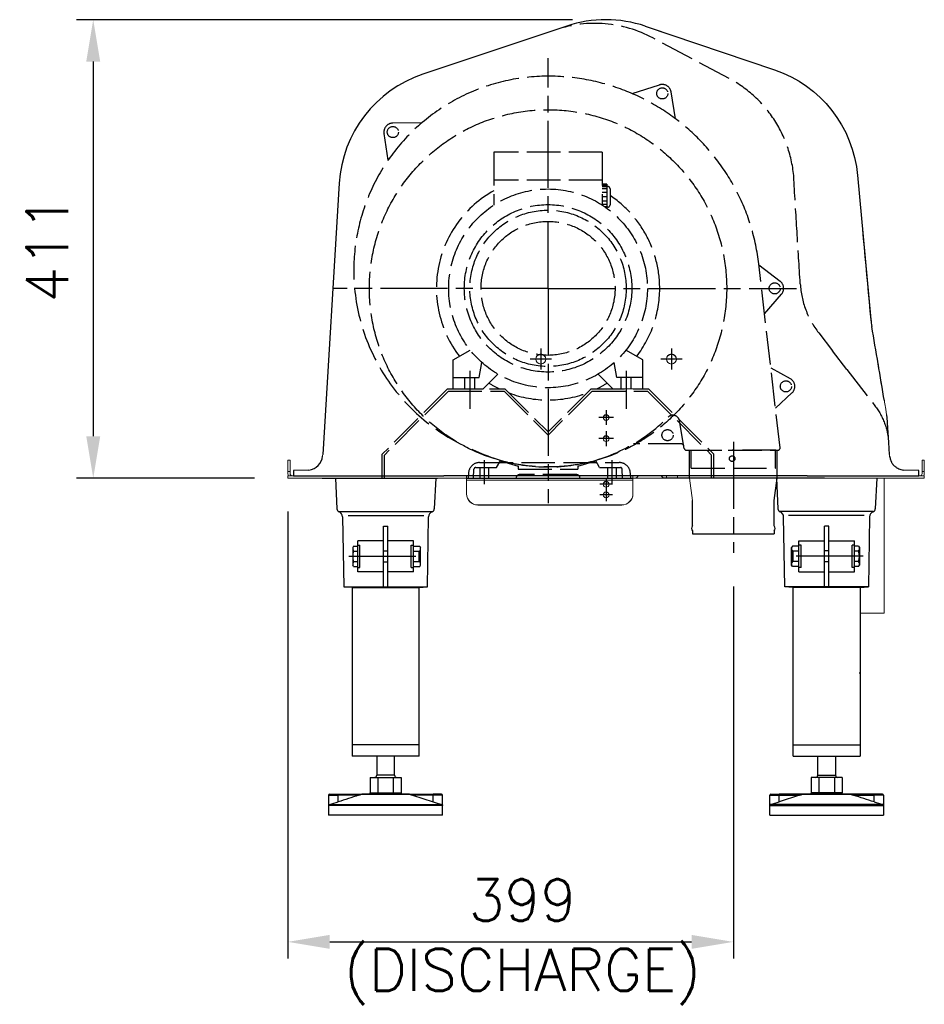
# Model space of a CAD drawing. Header units: millimetres. Extents: x -492 to 2062, y 2997 to 4895.
# Tile 1 of 3: x -492 to 318, y 3069 to 3951. Entities that reach past the tile are written whole.
import ezdxf

# ---------------------------------------------------------------- set-up
doc = ezdxf.new("R2010")
doc.units = ezdxf.units.MM
doc.header["$LTSCALE"] = 5
for name, pattern in [('AM_ISO02W050', [7.5, 6, -1.5]), ('AM_ISO08W050', [18, 12, -1.5, 3, -1.5]), ('AM_ISO08W050x2', [9, 6, -0.75, 1.5, -0.75])]:
    doc.linetypes.add(name, pattern=pattern)
doc.layers.get('0').update_dxf_attribs({"color": 41, "linetype": 'CONTINUOUS', "lineweight": 25})
doc.layers.get('Defpoints').update_dxf_attribs({"color": 9, "linetype": 'CONTINUOUS', "lineweight": 25})
for name, color, linetype, lineweight in [('2', 7, 'CONTINUOUS', 9), ('3', 6, 'AM_ISO02W050', 25), ('5', 3, 'CONTINUOUS', 25), ('5-005-100', 7, 'CONTINUOUS', 25), ('7', 4, 'AM_ISO08W050', 25), ('7-146', 9, 'CONTINUOUS', 25), ('7-147', 9, 'CONTINUOUS', 25), ('8960-1-ABS', 9, 'CONTINUOUS', 25), ('8979-23-BASE3', 9, 'CONTINUOUS', 25), ('8979-23-COV-INV3', 9, 'CONTINUOUS', 25), ('AM_7', 4, 'AM_ISO08W050', 25)]:
    doc.layers.add(name, color=color, linetype=linetype, lineweight=lineweight)
doc.styles.get("Standard").update_dxf_attribs({"font": 'txt.shx'})
doc.dimstyles.new('A-NOTOL', dxfattribs={"dimscale": 15, "dimtxt": 2.5, "dimasz": 2.5, "dimexe": 1, "dimexo": 2, "dimgap": 1.5, "dimtad": 1, "dimdec": 0, "dimtxsty": 'Standard', "dimcen": 2.5, "dimclrd": 256, "dimclre": 256, "dimclrt": 256, "dimadec": 0, "dimazin": 0, "dimtfac": 1, "dimtdec": 0, "dimtmove": 0, "dimatfit": 2, "dimfxl": 1, "dimarcsym": 0})

# ---------------------------------------------------------------- blocks, each defined once
blk = doc.blocks.new('*D14')
at = {"layer": '5', "lineweight": -2, "transparency": 16777216}
for p, q in [((3.06, 3950.59), (-441.09, 3950.59)), ((-426.09, 3913.09), (-426.09, 3577.42)), ((-281.72, 3539.92), (-441.09, 3539.92))]:
    blk.add_line(p, q, dxfattribs=at)
at = {"layer": '5', "transparency": 16777216}
for points in [[(-432.34, 3913.09), (-419.84, 3913.09), (-426.09, 3950.59)], [(-432.34, 3577.42), (-419.84, 3577.42), (-426.09, 3539.92)]]:
    blk.add_solid(points, dxfattribs=at)
at = {"layer": 'Defpoints', "color": 0, "transparency": 16777216}
for p in [(33.06, 3950.59), (-426.09, 3539.92), (-251.72, 3539.92)]:
    blk.add_point(p, dxfattribs=at)
at = {"layer": '5', "transparency": 16777216, "insert": (-467.34, 3745.26), "char_height": 37.5, "attachment_point": 5, "rotation": 90}
blk.add_mtext('411', dxfattribs=at)
blk = doc.blocks.new('*D17')
at = {"layer": '5', "lineweight": -2, "transparency": 16777216}
for p, q in [((-251.72, 3509.92), (-251.72, 3109.57)), ((147.28, 3443.02), (147.28, 3109.57)), ((-214.22, 3124.57), (109.78, 3124.57))]:
    blk.add_line(p, q, dxfattribs=at)
at = {"layer": '5', "transparency": 16777216}
for points in [[(-214.22, 3130.82), (-214.22, 3118.32), (-251.72, 3124.57)], [(109.78, 3130.82), (109.78, 3118.32), (147.28, 3124.57)]]:
    blk.add_solid(points, dxfattribs=at)
at = {"layer": 'Defpoints', "color": 0, "transparency": 16777216}
for p in [(-251.72, 3539.92), (147.28, 3473.02), (147.28, 3124.57)]:
    blk.add_point(p, dxfattribs=at)
at = {"layer": '5', "transparency": 16777216, "insert": (-41.59, 3124.57), "char_height": 37.5, "attachment_point": 5}
blk.add_mtext('399\\P(DISCHARGE)', dxfattribs=at)

msp = doc.modelspace()

# ---------------------------------------------------------------- linework, layer by layer
for p, q in [((-1.81, 3944.92), (-11.78, 3941.59)), ((68.31, 3944.79), (184.23, 3905.59)), ((-11.65, 3941.63), (-130.76, 3901.82)), ((258.55, 3811.38), (270.38, 3682.17)), ((-205.68, 3804.21), (-220.56, 3561)), ((286.44, 3571.94), (285.36, 3589.6)), ((287.11, 3561), (286.45, 3571.74)), ((-232.89, 3547.15), (-246.72, 3546.92)), ((-246.72, 3546.92), (-246.72, 3541.92)), ((313.28, 3546.92), (299.44, 3547.15)), ((313.28, 3541.92), (313.28, 3546.92)), ((-246.72, 3541.92), (-146.72, 3541.92)), ((-220.98, 3539.92), (-117.71, 3539.93)), ((-209.22, 3539.92), (-119.22, 3539.92)), ((-209.22, 3539.92), (-207.85, 3512.53)), ((-146.72, 3541.92), (-111.97, 3541.92)), ((-119.22, 3539.92), (-120.59, 3512.53)), ((178.52, 3541.92), (-111.97, 3541.92)), ((-91.7, 3539.92), (57.29, 3539.93)), ((228.78, 3539.93), (83.29, 3539.93)), ((213.28, 3541.92), (178.52, 3541.92)), ((183.78, 3519.89), (186.48, 3539.89)), ((185.78, 3539.92), (187.15, 3512.53)), ((213.28, 3541.92), (313.28, 3541.92)), ((275.78, 3539.92), (274.41, 3512.53)), ((110.78, 3497.19), (110.78, 3519.89)), ((183.78, 3497.19), (183.78, 3519.89)), ((-206.03, 3509.92), (-122.42, 3509.92)), ((-202.73, 3505.29), (-201.73, 3442.56)), ((-197.82, 3506.59), (-129.95, 3506.59)), ((-126.71, 3442.56), (-125.72, 3505.29)), ((272.58, 3509.92), (188.97, 3509.92)), ((193.27, 3442.56), (192.27, 3505.29)), ((264.37, 3506.59), (196.51, 3506.59)), ((269.28, 3505.29), (268.29, 3442.56)), ((-166.22, 3441.92), (-166.22, 3496.92)), ((-166.22, 3496.92), (-162.22, 3496.92)), ((-162.22, 3441.92), (-162.22, 3496.92)), ((110.78, 3492.72), (110.78, 3489.95)), ((183.78, 3492.72), (183.78, 3489.95)), ((228.78, 3441.92), (228.78, 3496.92)), ((232.78, 3496.92), (228.78, 3496.92)), ((232.78, 3441.92), (232.78, 3496.92)), ((-189.22, 3455.92), (-189.22, 3483.92)), ((-166.22, 3483.92), (-189.22, 3483.92)), ((-139.22, 3483.92), (-162.22, 3483.92)), ((-139.22, 3455.92), (-139.22, 3483.92)), ((110.78, 3489.95), (183.78, 3489.95)), ((205.78, 3483.92), (228.78, 3483.92)), ((205.78, 3455.92), (205.78, 3483.92)), ((232.78, 3483.92), (255.78, 3483.92)), ((255.78, 3455.92), (255.78, 3483.92)), ((-192.91, 3479.16), (-193.62, 3477.92)), ((-193.62, 3477.92), (-193.62, 3461.92)), ((-192.91, 3479.16), (-189.22, 3479.16)), ((-166.22, 3474.92), (-162.22, 3474.92)), ((-139.22, 3479.16), (-133.54, 3479.16)), ((-133.54, 3479.16), (-132.82, 3477.92)), ((-132.82, 3461.92), (-132.82, 3477.92)), ((200.09, 3479.16), (199.38, 3477.92)), ((199.38, 3461.92), (199.38, 3477.92)), ((205.78, 3479.16), (200.09, 3479.16)), ((232.78, 3474.92), (228.78, 3474.92)), ((259.46, 3479.16), (255.78, 3479.16)), ((259.46, 3479.16), (260.18, 3477.92)), ((260.18, 3477.92), (260.18, 3461.92)), ((-192.91, 3474.54), (-189.22, 3474.54)), ((-139.22, 3474.54), (-133.54, 3474.54)), ((-134.22, 3465.3), (-134.22, 3474.54)), ((205.78, 3474.54), (200.09, 3474.54)), ((200.78, 3465.3), (200.78, 3474.54)), ((259.46, 3474.54), (255.78, 3474.54)), ((-192.91, 3460.68), (-193.62, 3461.92)), ((-192.91, 3465.3), (-189.22, 3465.3)), ((-192.91, 3460.68), (-189.22, 3460.68)), ((-166.22, 3464.92), (-162.22, 3464.92)), ((-139.22, 3465.3), (-133.54, 3465.3)), ((-139.22, 3460.68), (-133.54, 3460.68)), ((-133.54, 3460.68), (-132.82, 3461.92)), ((200.09, 3460.68), (199.38, 3461.92)), ((205.78, 3465.3), (200.09, 3465.3)), ((205.78, 3460.68), (200.09, 3460.68)), ((232.78, 3464.92), (228.78, 3464.92)), ((259.46, 3465.3), (255.78, 3465.3)), ((259.46, 3460.68), (255.78, 3460.68)), ((259.46, 3460.68), (260.18, 3461.92)), ((-166.22, 3455.92), (-189.22, 3455.92)), ((-139.22, 3455.92), (-162.22, 3455.92)), ((205.78, 3455.92), (228.78, 3455.92)), ((232.78, 3455.92), (255.78, 3455.92)), ((-201.73, 3442.56), (-126.71, 3442.56)), ((-193.87, 3441.92), (-201.73, 3442.56)), ((-193.87, 3441.92), (-134.07, 3441.92)), ((-134.07, 3441.92), (-126.71, 3442.56)), ((268.29, 3442.56), (193.27, 3442.56)), ((200.63, 3441.92), (193.27, 3442.56)), ((260.43, 3441.92), (200.63, 3441.92)), ((260.43, 3441.92), (268.29, 3442.56))]:
    msp.add_line(p, q)
for centre, radius, start, end in [((33.06, 3840.59), 110, 71.30785, 108.48212), ((-95.89, 3797.49), 110, 108.48212, 176.5), ((329.63, 3687.05), 59.45, 184.71001, 190.87804), ((-5583.61, 2653.05), 5943.48, 9.256107, 9.908938), ((225.47, 3585.94), 60, 3.50303, 9.70691), ((-234.43, 3560.85), 13.78, 276.41287, 355.23065), ((-204.86, 3512.68), 3, 182.86241, 248.96887), ((-123.59, 3512.68), 3, 291.03113, 357.13759), ((190.14, 3512.68), 3, 182.86241, 248.96887), ((271.41, 3512.68), 3, 291.03113, 357.13759), ((-207.73, 3505.21), 5, 0.90938, 68.96887), ((-120.72, 3505.21), 5, 111.03113, 179.09062), ((187.27, 3505.21), 5, 0.90938, 68.96887), ((274.28, 3505.21), 5, 111.03113, 179.09062), ((112.78, 3494.95), 3, 131.81009, 228.1897), ((181.78, 3494.95), 3, 311.81041, 48.19012), ((-189.54, 3476.85), 4.08, 154.44687, 214.44687), ((-136.91, 3476.85), 4.08, 325.56153, 25.56153), ((203.46, 3476.85), 4.08, 154.43847, 214.43847), ((256.09, 3476.85), 4.08, 325.55313, 25.55313), ((-178.35, 3469.92), 15.27, 162.38753, 197.61247), ((-148.09, 3469.92), 15.27, 342.38303, 17.61697), ((214.64, 3469.92), 15.27, 162.38303, 197.61697), ((244.9, 3469.92), 15.27, 342.38753, 17.61247), ((-189.54, 3462.99), 4.08, 145.55313, 205.55313), ((-136.91, 3462.99), 4.08, 334.43847, 34.43847), ((203.46, 3462.99), 4.08, 145.56153, 205.56153), ((256.09, 3462.99), 4.08, 334.44687, 34.44687)]:
    msp.add_arc(centre, radius, start, end)
at = {"extrusion": (0, 0, -1)}
msp.add_ellipse((149, 3801.38), major_axis=(12.49, 109.29), ratio=0.99934, start_param=0.212525, end_param=1.368631, dxfattribs=at)
msp.add_open_spline([(287.24, 3559.71), (287.35, 3559.06), (287.52, 3558.06), (287.96, 3556.42), (288.45, 3555.1), (288.95, 3554.05), (289.42, 3553.25), (289.9, 3552.54), (290.46, 3551.87), (291.09, 3551.24), (291.84, 3550.58), (292.74, 3549.9), (293.97, 3549.12), (295.53, 3548.32), (297.5, 3547.57), (298.69, 3547.31), (299.44, 3547.15)], degree=3, knots=[0, 0, 0, 0, 0.126404, 0.233524, 0.321236, 0.37446, 0.417389, 0.451131, 0.478571, 0.509522, 0.548553, 0.597039, 0.655754, 0.75071, 0.86534, 1, 1, 1, 1])
at = {"layer": '2'}
for p, q in [((66.28, 3619.95), (39.28, 3619.95)), ((-85.4, 3539.93), (-47.3, 3539.93)), ((47.95, 3539.93), (9.85, 3539.93)), ((110.78, 3519.89), (108.08, 3539.89))]:
    msp.add_line(p, q, dxfattribs=at)
at = {"layer": '3'}
for p, q in [((143.46, 3897.78), (75.06, 3934.33)), ((56.59, 3884.39), (81.17, 3892.19)), ((95.4, 3861.82), (91.48, 3885.86)), ((-131.99, 3858.06), (-157.76, 3857.95)), ((-162, 3824.68), (-165.63, 3848.76)), ((29.78, 3831.95), (-67.22, 3831.95)), ((-67.22, 3831.95), (-67.22, 3784.58)), ((29.78, 3831.95), (29.78, 3784.58)), ((29.78, 3806.95), (-67.22, 3806.95)), ((33.78, 3803.2), (29.78, 3803.2)), ((33.78, 3801.95), (29.78, 3801.95)), ((33.78, 3803.2), (33.78, 3782.7)), ((34.78, 3801.2), (33.78, 3801.2)), ((33.78, 3800.95), (29.78, 3800.95)), ((33.78, 3798.95), (29.78, 3798.95)), ((33.78, 3795.95), (29.78, 3795.95)), ((36.78, 3799.2), (36.78, 3784.7)), ((33.78, 3791.95), (29.78, 3791.95)), ((33.78, 3787.95), (29.78, 3787.95)), ((33.78, 3784.95), (29.78, 3784.95)), ((33.78, 3782.95), (32.19, 3782.95)), ((34.78, 3782.7), (32.54, 3782.7)), ((189.09, 3567.18), (170.01, 3731.85)), ((170.11, 3730.99), (189.16, 3716.29)), ((175.19, 3687.1), (190.35, 3704.74)), ((223.66, 3670.03), (236.07, 3653.96)), ((-103.72, 3645.87), (-88.48, 3654.68)), ((66.28, 3645.87), (51.03, 3654.68)), ((248.86, 3637.39), (236.07, 3653.96)), ((-103.72, 3619.95), (-103.72, 3645.87)), ((-80.29, 3629.95), (-77.9, 3643.48)), ((42.84, 3629.95), (40.45, 3643.48)), ((66.28, 3619.95), (66.28, 3645.87)), ((180.93, 3638.65), (198.16, 3629.17)), ((248.86, 3637.39), (274.02, 3604.79)), ((-103.72, 3629.95), (-80.29, 3629.95)), ((-93.22, 3619.95), (-93.22, 3629.95)), ((-84.22, 3619.95), (-84.22, 3629.95)), ((-76.72, 3619.95), (-63.59, 3633.09)), ((39.28, 3619.95), (26.14, 3633.09)), ((66.28, 3629.95), (42.84, 3629.95)), ((46.78, 3619.95), (46.78, 3629.95)), ((55.78, 3619.95), (55.78, 3629.95)), ((-108.72, 3619.95), (-167.23, 3561.45)), ((-107.9, 3617.95), (-165.23, 3560.62)), ((-108.72, 3619.95), (-57.32, 3619.95)), ((-107.9, 3617.95), (-58.14, 3617.95)), ((-103.72, 3619.95), (-76.72, 3619.95)), ((-58.14, 3617.95), (-18.72, 3578.53)), ((-57.32, 3619.95), (-18.72, 3581.36)), ((19.87, 3619.95), (-18.72, 3581.36)), ((20.7, 3617.95), (-18.72, 3578.53)), ((19.87, 3619.95), (71.28, 3619.95)), ((20.7, 3617.95), (70.45, 3617.95)), ((70.45, 3617.95), (127.78, 3560.62)), ((71.28, 3619.95), (129.78, 3561.45)), ((184.99, 3602.59), (199.74, 3616.3)), ((103.28, 3566.61), (98.98, 3591.33)), ((100.91, 3570.55), (57.68, 3570.55)), ((105.25, 3564.95), (187.1, 3564.95)), ((105.25, 3564.95), (187.1, 3564.95)), ((106.98, 3564.95), (146.18, 3564.95)), ((108.08, 3539.89), (108.08, 3564.95)), ((109.58, 3548.95), (109.58, 3564.95)), ((185.38, 3564.95), (146.18, 3564.95)), ((184.98, 3548.95), (184.98, 3564.95)), ((186.48, 3539.89), (186.48, 3564.95)), ((-167.23, 3539.92), (-167.23, 3561.45)), ((-165.23, 3539.92), (-165.23, 3560.62)), ((-64.76, 3549.45), (-61.13, 3555.99)), ((27.31, 3549.45), (23.68, 3555.99)), ((127.78, 3539.92), (127.78, 3560.62)), ((129.78, 3539.92), (129.78, 3561.45)), ((-85.4, 3539.93), (-85.12, 3547.92)), ((-83.53, 3549.45), (-64.76, 3549.45)), ((-80, 3553.92), (45, 3553.92)), ((-79.84, 3549.45), (-79.84, 3539.93)), ((-71.91, 3549.45), (-71.91, 3539.93)), ((-45.42, 3550.86), (-45.42, 3547.86)), ((-45.42, 3547.86), (7.98, 3547.86)), ((7.98, 3550.86), (7.98, 3547.86)), ((27.31, 3549.45), (46.08, 3549.45)), ((34.46, 3549.45), (34.46, 3539.93)), ((42.39, 3549.45), (42.39, 3539.93)), ((47.95, 3539.93), (47.67, 3547.92)), ((109.58, 3548.95), (184.98, 3548.95)), ((-90, 3543.92), (-90, 3541.92)), ((-90, 3539.92), (-90, 3541.92)), ((6.68, 3543.1), (-44.12, 3543.1)), ((55, 3541.92), (55, 3543.92)), ((55, 3541.92), (55, 3539.92)), ((-189.22, 3479.92), (-187.22, 3479.92)), ((-187.22, 3459.92), (-187.22, 3479.92)), ((-141.41, 3459.92), (-141.41, 3479.92)), ((-141.41, 3479.92), (-139.22, 3479.92)), ((207.96, 3479.92), (205.78, 3479.92)), ((207.96, 3459.92), (207.96, 3479.92)), ((253.78, 3459.92), (253.78, 3479.92)), ((255.78, 3479.92), (253.78, 3479.92)), ((-189.22, 3459.92), (-187.22, 3459.92)), ((-141.41, 3459.92), (-139.22, 3459.92)), ((207.96, 3459.92), (205.78, 3459.92)), ((255.78, 3459.92), (253.78, 3459.92)), ((260.02, 3365.5), (260.78, 3365.5))]:
    msp.add_line(p, q, dxfattribs=at)
for centre, radius in [((83.59, 3884.57), 5), ((-18.72, 3709.95), 160), ((-157.72, 3849.95), 5), ((-18.72, 3709.95), 89), ((-18.72, 3709.95), 75), ((-18.72, 3709.95), 70), ((-18.72, 3709.95), 60), ((184.28, 3709.95), 5), ((194.3, 3622.16), 5), ((88.3, 3578.46), 5), ((146.18, 3557.45), 2.5)]:
    msp.add_circle(centre, radius, dxfattribs=at)
for centre, radius, start, end in [((23.22, 3837.3), 110, 61.88593, 108.48212), ((23.22, 3837.3), 110, 61.88616, 108.48212), ((-18.7, 3725.96), 174.02, 86.32795, 185.27914), ((-18.72, 3709.95), 190, 6.61871, 86.63106), ((83.59, 3884.57), 8, 9.16188, 107.66558), ((91.83, 3800.81), 109.92, 3.48133, 61.93474), ((-157.72, 3849.95), 8, 90.17923, 188.68293), ((34.78, 3799.2), 2, 0, 90), ((-18.72, 3709.95), 100, 119.01247, 217.46672), ((-18.72, 3709.95), 100, 0, 56.28928), ((34.78, 3784.7), 2, 270, 0), ((184.28, 3709.95), 8, 319.29425, 52.34393), ((287.01, 3718.92), 80.02, 183.50455, 217.66469), ((-18.7, 3725.96), 174.02, 185.27914, 248.07148), ((-18.72, 3709.95), 100, 322.53329, 359.81216), ((-18.72, 3709.95), 100, 238.07783, 244.15808), ((-18.72, 3709.95), 100, 295.84192, 301.92218), ((194.3, 3622.16), 8, 312.88718, 61.16403), ((-18.72, 3709.95), 100, 249.59399, 290.40607), ((-18.72, 3701.95), 152, 244.69659, 315.03708), ((93.07, 3590.3), 6, 9.86964, 135.0372), ((100.91, 3568.55), 2, 9.86937, 90), ((105.25, 3566.95), 2, 189.87023, 270), ((187.1, 3566.95), 2, 270, 6.60927), ((-18.72, 3668.52), 120.65, 249.32271, 257.21453), ((-18.72, 3668.52), 120.65, 282.78547, 290.67729), ((-80, 3543.92), 10, 90, 180), ((-83.53, 3547.86), 1.59, 90, 178.00005), ((45, 3543.92), 10, 0, 90), ((46.08, 3547.86), 1.59, 1.99994, 90), ((-44.12, 3539.93), 3.17, 90, 180), ((6.68, 3539.93), 3.17, 0, 90)]:
    msp.add_arc(centre, radius, start, end, dxfattribs=at)
at = {"layer": '3', "extrusion": (0, 0, -1)}
msp.add_ellipse((226.52, 3568.13), major_axis=(-47.51, -36.65), ratio=0.997664, start_param=3.141261, end_param=3.73596, dxfattribs=at)
at = {"layer": '3'}
for points, knots in [([(207.14, 3714.03), (206.19, 3729.6), (205.23, 3745.18), (204.28, 3760.75), (203.33, 3776.33), (202.37, 3791.9), (201.42, 3807.47)], [0, 0, 0, 0, 0.5, 0.5, 0.5, 1, 1, 1, 1]), ([(274.05, 3604.69), (274.05, 3604.7), (274.05, 3604.71), (274.06, 3604.73), (274.06, 3604.74), (274.06, 3604.74)], [0.72845931, 0.72845931, 0.72845931, 0.72845931, 0.75, 0.75, 0.76641407, 0.76641407, 0.76641407, 0.76641407])]:
    msp.add_open_spline(points, degree=3, knots=knots, dxfattribs=at)
at = {"layer": '5-005-100', "color": 7, "linetype": 'Continuous'}
for p, q in [((-194.22, 3441.95), (-194.22, 3300.92)), ((-134.22, 3300.92), (-134.22, 3441.92)), ((200.78, 3300.92), (200.78, 3441.92)), ((260.78, 3441.95), (260.78, 3300.92)), ((-134.22, 3300.92), (-194.22, 3300.92)), ((200.78, 3300.92), (260.78, 3300.92))]:
    msp.add_line(p, q, dxfattribs=at)
at = {"layer": '7'}
for p, q in [((-18.72, 3709.95), (-18.72, 3916.07)), ((-18.72, 3709.95), (-211.8, 3709.95)), ((-18.72, 3709.95), (-18.72, 3517.4)), ((-18.72, 3709.95), (203.68, 3709.95)), ((-25.22, 3656.15), (-25.22, 3637.17)), ((91.78, 3656.15), (91.78, 3637.17)), ((-15.72, 3646.66), (-34.72, 3646.66)), ((101.28, 3646.66), (82.28, 3646.66)), ((-88.72, 3636.21), (-88.72, 3601.94)), ((51.28, 3636.21), (51.28, 3601.94)), ((33.28, 3600.93), (33.28, 3587.65)), ((39.93, 3594.29), (26.63, 3594.29)), ((33.28, 3581.98), (33.28, 3568.7)), ((39.93, 3575.34), (26.63, 3575.34)), ((147.28, 3572.45), (147.28, 3473.02)), ((-75.87, 3555.96), (-75.87, 3534.63)), ((38.43, 3555.96), (38.43, 3534.63)), ((33.28, 3540.19), (33.28, 3528.69)), ((39.03, 3534.44), (27.53, 3534.44)), ((33.28, 3530.71), (33.28, 3519.21)), ((39.03, 3524.96), (27.53, 3524.96)), ((-197.01, 3469.92), (-129.9, 3469.92)), ((263.56, 3469.92), (196.45, 3469.92))]:
    msp.add_line(p, q, dxfattribs=at)
at = {"layer": '7-146', "color": 7, "linetype": 'Continuous'}
for p, q in [((-172.22, 3290.92), (-172.22, 3273.92)), ((-156.22, 3273.92), (-156.22, 3290.92)), ((222.78, 3273.92), (222.78, 3290.92)), ((238.78, 3290.92), (238.78, 3273.92)), ((-156.22, 3273.92), (-172.22, 3273.92)), ((222.78, 3273.92), (238.78, 3273.92)), ((-178.08, 3271.92), (-178.08, 3257.92)), ((-178.08, 3271.92), (-171.15, 3271.92)), ((-171.15, 3271.92), (-171.15, 3257.92)), ((-171.15, 3271.92), (-157.3, 3271.92)), ((-157.3, 3271.92), (-157.3, 3257.92)), ((-157.3, 3271.92), (-150.37, 3271.92)), ((-150.37, 3271.92), (-150.37, 3257.92)), ((216.92, 3271.92), (216.92, 3257.92)), ((223.85, 3271.92), (216.92, 3271.92)), ((223.85, 3271.92), (223.85, 3257.92)), ((237.7, 3271.92), (223.85, 3271.92)), ((237.7, 3271.92), (237.7, 3257.92)), ((244.63, 3271.92), (237.7, 3271.92)), ((244.63, 3271.92), (244.63, 3257.92)), ((-215.22, 3255.92), (-206.72, 3255.92)), ((-215.22, 3255.92), (-215.22, 3247.42)), ((-214.22, 3256.92), (-206.72, 3256.92)), ((-206.72, 3255.92), (-206.72, 3256.92)), ((-206.72, 3256.92), (-185.41, 3256.92)), ((-188.4, 3255.92), (-206.72, 3255.92)), ((-206.72, 3249.98), (-206.72, 3255.92)), ((-142.82, 3256.87), (-185.63, 3256.87)), ((-185.41, 3256.92), (-143.04, 3256.92)), ((-178.08, 3257.92), (-171.15, 3257.92)), ((-171.15, 3257.92), (-157.3, 3257.92)), ((-157.3, 3257.92), (-150.37, 3257.92)), ((-143.04, 3256.92), (-121.72, 3256.92)), ((-140.05, 3255.92), (-121.72, 3249.98)), ((-121.72, 3255.92), (-140.05, 3255.92)), ((-114.22, 3256.92), (-121.72, 3256.92)), ((-121.72, 3256.92), (-121.72, 3255.92)), ((-113.22, 3255.92), (-121.72, 3255.92)), ((-121.72, 3249.98), (-121.72, 3255.92)), ((-113.22, 3247.42), (-113.22, 3255.92)), ((179.78, 3255.92), (188.28, 3255.92)), ((179.78, 3247.42), (179.78, 3255.92)), ((180.78, 3256.92), (188.28, 3256.92)), ((209.59, 3256.92), (188.28, 3256.92)), ((188.28, 3256.92), (188.28, 3255.92)), ((206.6, 3255.92), (188.28, 3249.98)), ((188.28, 3255.92), (206.6, 3255.92)), ((188.28, 3249.98), (188.28, 3255.92)), ((209.37, 3256.87), (252.18, 3256.87)), ((251.96, 3256.92), (209.59, 3256.92)), ((223.85, 3257.92), (216.92, 3257.92)), ((237.7, 3257.92), (223.85, 3257.92)), ((244.63, 3257.92), (237.7, 3257.92)), ((273.28, 3256.92), (251.96, 3256.92)), ((254.95, 3255.92), (273.28, 3255.92)), ((273.28, 3255.92), (273.28, 3256.92)), ((280.78, 3256.92), (273.28, 3256.92)), ((281.78, 3255.92), (273.28, 3255.92)), ((273.28, 3249.98), (273.28, 3255.92)), ((281.78, 3255.92), (281.78, 3247.42)), ((-215.22, 3247.67), (-215.22, 3237.92)), ((-113.36, 3246.7), (-215.09, 3246.7)), ((-214.41, 3247.65), (-114.04, 3247.65)), ((-113.22, 3237.92), (-113.22, 3247.67)), ((179.78, 3237.92), (179.78, 3247.67)), ((179.91, 3246.7), (281.64, 3246.7)), ((280.96, 3247.65), (180.59, 3247.65)), ((281.78, 3247.67), (281.78, 3237.92)), ((-113.22, 3237.92), (-215.22, 3237.92)), ((179.78, 3237.92), (281.78, 3237.92))]:
    msp.add_line(p, q, dxfattribs=at)
for centre, radius, start, end in [((-174.22, 3273.92), 2, 270, 0), ((-154.22, 3273.92), 2, 180, 270), ((220.78, 3273.92), 2, 270, 0), ((240.78, 3273.92), 2, 180, 270), ((-214.22, 3255.92), 1, 90, 180), ((365.19, 1515.01), 1826.8, 107.63994, 108.2442), ((-197.97, 3288.31), 33.78, 286.46489, 291.42124), ((-185.41, 3256.4), 0.514, 90.17286, 115.93503), ((-143.04, 3256.4), 0.514, 64.06497, 89.82714), ((-130.31, 3288.81), 34.31, 248.61723, 253.49663), ((-114.22, 3255.92), 1, 0, 90), ((180.78, 3255.92), 1, 90, 180), ((196.86, 3288.81), 34.31, 286.50337, 291.38277), ((209.59, 3256.4), 0.514, 90.17286, 115.93503), ((251.96, 3256.4), 0.514, 64.06497, 89.82714), ((264.52, 3288.31), 33.78, 248.57876, 253.53511), ((-298.64, 1515.01), 1826.8, 71.7558, 72.36006), ((280.78, 3255.92), 1, 0, 90), ((-266.78, 3433.75), 193.33, 285.71718, 288.09826), ((-61.67, 3433.72), 193.3, 251.90155, 254.283), ((-48.28, 3480.1), 241.58, 254.20475, 254.40514), ((114.83, 3480.1), 241.58, 285.59486, 285.79525), ((128.23, 3433.72), 193.3, 285.717, 288.09845), ((333.33, 3433.75), 193.33, 251.90174, 254.28282)]:
    msp.add_arc(centre, radius, start, end, dxfattribs=at)
for centre, major_axis, ratio, start_param, end_param in [((-179.24, 3257.92), (-1.15, 0), 0.866025, 1.570796, 3.141593), ((-171.73, 3257.92), (0, 1), 0.57735, 3.141593, 4.712389), ((-156.72, 3257.92), (0, 1), 0.57735, 1.570796, 3.141593), ((-149.21, 3257.92), (1.15, 0), 0.866025, 3.141593, 4.712389), ((-214.09, 3246.7), (0, 1), 0.997396, 0.323193, 1.570796), ((-114.35, 3246.7), (0, 1), 0.997396, 4.712389, 5.959992)]:
    msp.add_ellipse(centre, major_axis=major_axis, ratio=ratio, start_param=start_param, end_param=end_param, dxfattribs=at)
at = {"layer": '7-146', "color": 7, "linetype": 'Continuous', "extrusion": (0, 0, -1)}
for centre, major_axis, ratio, start_param, end_param in [((215.76, 3257.92), (-1.15, 0), 0.866025, 3.141593, 4.712389), ((223.27, 3257.92), (0, 1), 0.57735, 1.570796, 3.141593), ((238.28, 3257.92), (0, 1), 0.57735, 3.141593, 4.712389), ((245.79, 3257.92), (1.15, 0), 0.866025, 1.570796, 3.141593), ((180.91, 3246.7), (0, 1), 0.997396, 4.712389, 5.959992), ((280.65, 3246.7), (0, 1), 0.997396, 0.323193, 1.570796)]:
    msp.add_ellipse(centre, major_axis=major_axis, ratio=ratio, start_param=start_param, end_param=end_param, dxfattribs=at)
at = {"layer": '7-146', "color": 7, "linetype": 'Continuous'}
for points, knots in [([(-215.22, 3247.42), (-215.22, 3247.42), (-215.21, 3247.42), (-215.14, 3247.44), (-215.09, 3247.46), (-214.88, 3247.52), (-214.68, 3247.57), (-214.41, 3247.65)], [0, 0, 0, 0, 0.25, 0.25, 0.5, 0.5, 1, 1, 1, 1]), ([(-215.09, 3246.7), (-215.14, 3246.7), (-215.17, 3246.78), (-215.21, 3247.04), (-215.22, 3247.22), (-215.22, 3247.42)], [0, 0, 0, 0, 0.5, 0.5, 1, 1, 1, 1]), ([(-113.22, 3247.42), (-113.22, 3247.22), (-113.23, 3247.04), (-113.28, 3246.78), (-113.31, 3246.7), (-113.36, 3246.7)], [0, 0, 0, 0, 0.5, 0.5, 1, 1, 1, 1]), ([(179.78, 3247.42), (179.78, 3247.22), (179.79, 3247.04), (179.83, 3246.78), (179.86, 3246.7), (179.91, 3246.7)], [0, 0, 0, 0, 0.5, 0.5, 1, 1, 1, 1]), ([(281.78, 3247.42), (281.78, 3247.42), (281.76, 3247.42), (281.69, 3247.44), (281.64, 3247.46), (281.43, 3247.52), (281.23, 3247.57), (280.96, 3247.65)], [0, 0, 0, 0, 0.25, 0.25, 0.5, 0.5, 1, 1, 1, 1]), ([(281.64, 3246.7), (281.69, 3246.7), (281.72, 3246.78), (281.77, 3247.04), (281.78, 3247.22), (281.78, 3247.42)], [0, 0, 0, 0, 0.5, 0.5, 1, 1, 1, 1])]:
    msp.add_open_spline(points, degree=3, knots=knots, dxfattribs=at)
at = {"layer": '7-147', "color": 7, "linetype": 'Continuous'}
for p, q in [((-194.22, 3300.92), (-194.22, 3290.92)), ((-134.22, 3300.92), (-194.22, 3300.92)), ((-134.22, 3290.92), (-134.22, 3300.92)), ((200.78, 3290.92), (200.78, 3300.92)), ((200.78, 3300.92), (260.78, 3300.92)), ((260.78, 3300.92), (260.78, 3290.92)), ((-134.22, 3290.92), (-194.22, 3290.92)), ((200.78, 3290.92), (260.78, 3290.92))]:
    msp.add_line(p, q, dxfattribs=at)
at = {"layer": '8960-1-ABS', "color": 7, "linetype": 'Continuous', "lineweight": 0}
for p, q in [((-117.71, 3539.93), (-91.7, 3539.92)), ((57.29, 3539.93), (83.29, 3539.93))]:
    msp.add_line(p, q, dxfattribs=at)
at = {"layer": '8979-23-BASE3', "color": 7, "linetype": 'Continuous', "lineweight": 0}
for p, q in [((-251.72, 3555.92), (-251.72, 3545.92)), ((-249.72, 3555.92), (-251.72, 3555.92)), ((-249.72, 3545.92), (-249.72, 3555.92)), ((318.28, 3555.92), (316.28, 3555.92)), ((316.28, 3555.92), (316.28, 3545.92)), ((318.28, 3545.92), (318.28, 3555.92)), ((-251.72, 3545.92), (-249.72, 3545.92)), ((-251.72, 3545.92), (-251.72, 3543.92)), ((-249.72, 3545.92), (-249.72, 3543.92)), ((316.28, 3545.92), (318.28, 3545.92)), ((316.28, 3543.92), (316.28, 3545.92)), ((318.28, 3543.92), (318.28, 3545.92)), ((-151.72, 3541.92), (-251.72, 3541.92)), ((-251.72, 3541.92), (-251.72, 3539.92)), ((-251.72, 3539.92), (-151.72, 3539.92)), ((-30.72, 3541.92), (-151.72, 3541.92)), ((-121.72, 3539.92), (-151.72, 3539.92)), ((-121.72, 3539.92), (-120.52, 3539.92)), ((-92.7, 3539.92), (-91.72, 3539.92)), ((-91.72, 3538.2), (-91.72, 3541.92)), ((57.28, 3538.2), (-91.72, 3538.2)), ((-91.72, 3525.96), (-91.72, 3538.2)), ((158.28, 3541.92), (9.28, 3541.92)), ((57.28, 3541.92), (57.28, 3538.2)), ((58.48, 3541.92), (57.28, 3541.92)), ((57.28, 3539.92), (58.48, 3539.92)), ((57.28, 3538.2), (57.28, 3525.96)), ((62.14, 3541.92), (61.31, 3541.09)), ((83.47, 3541.09), (82.64, 3541.92)), ((87.28, 3541.92), (86.3, 3541.92)), ((86.3, 3539.92), (87.28, 3539.92)), ((87.28, 3541.92), (97.28, 3541.92)), ((87.28, 3539.92), (87.28, 3541.92)), ((97.28, 3539.92), (87.28, 3539.92)), ((97.28, 3541.92), (97.28, 3539.92)), ((218.28, 3539.92), (97.28, 3539.92)), ((158.28, 3541.92), (159.25, 3541.92)), ((187.07, 3541.92), (188.28, 3541.92)), ((218.28, 3541.92), (188.28, 3541.92)), ((318.28, 3541.92), (218.28, 3541.92)), ((218.28, 3539.92), (318.28, 3539.92)), ((282.28, 3539.92), (282.28, 3418.92)), ((318.28, 3539.92), (318.28, 3541.92)), ((-91.72, 3525.82), (-91.72, 3525.96)), ((57.28, 3525.96), (57.28, 3525.82)), ((-81.72, 3515.98), (-81.72, 3515.84)), ((-81.72, 3515.98), (47.28, 3515.98)), ((-81.72, 3515.84), (47.28, 3515.84)), ((-81.72, 3515.78), (47.28, 3515.78)), ((47.28, 3515.84), (47.28, 3515.98)), ((282.28, 3418.92), (260.78, 3418.92))]:
    msp.add_line(p, q, dxfattribs=at)
for centre, radius, start, end in [((-247.72, 3543.92), 4, 180, 210), ((-247.72, 3543.92), 2, 180, 270), ((58.48, 3543.92), 4, 270, 315), ((86.3, 3543.92), 4, 225, 270), ((314.28, 3543.92), 2, 270, 0), ((314.28, 3543.92), 4, 330, 0)]:
    msp.add_arc(centre, radius, start, end, dxfattribs=at)
at = {"layer": '8979-23-BASE3', "color": 7, "linetype": 'Continuous', "lineweight": 0, "extrusion": (0, 0, -1)}
for centre in [(33.28, 3534.44), (33.28, 3524.96)]:
    msp.add_ellipse(centre, major_axis=(-2.6, 0), ratio=0.997564, dxfattribs=at)
for centre in [(33.28, 3534.3), (33.28, 3524.82)]:
    msp.add_ellipse(centre, major_axis=(2.6, 0), ratio=0.997564, start_param=3.168491, end_param=6.256287, dxfattribs=at)
at = {"layer": '8979-23-BASE3', "color": 7, "linetype": 'Continuous', "lineweight": 0}
for centre, major_axis, start_param, end_param in [((-81.72, 3525.96), (-10, 0), 0, 1.570796), ((-81.72, 3525.82), (10, 0), 3.141593, 4.712389), ((-81.72, 3525.75), (-10, 0), 0, 1.570796), ((47.28, 3525.96), (-10, 0), 1.570796, 3.141593), ((47.28, 3525.82), (10, 0), 4.712389, 6.283185), ((47.28, 3525.75), (-10, 0), 1.570796, 3.141593)]:
    msp.add_ellipse(centre, major_axis=major_axis, ratio=0.997564, start_param=start_param, end_param=end_param, dxfattribs=at)
at = {"layer": '8979-23-COV-INV3', "color": 7, "linetype": 'Continuous', "lineweight": 0}
for p, q in [((270.31, 3681.86), (271.14, 3675.42)), ((284.51, 3596.68), (284.51, 3596.66)), ((286.45, 3571.74), (286.36, 3571.95))]:
    msp.add_line(p, q, dxfattribs=at)
for centre, radius, start, end in [((33.06, 3840.59), 110, 71.30527, 108.48212), ((-5343.49, 2681.26), 5701.96, 9.23852, 10.04106), ((-5343.49, 2681.26), 5701.96, 9.23103, 9.23852), ((-235.53, 3561.92), 15, 351.49911, 356.5), ((302.08, 3561.92), 15, 183.5, 188.49145)]:
    msp.add_arc(centre, radius, start, end, dxfattribs=at)
at = {"layer": '8979-23-COV-INV3', "color": 7, "linetype": 'Continuous', "lineweight": 0, "extrusion": (0, 0, -1)}
for centre, major_axis, ratio, start_param, end_param in [((33.06, 3840.59), (-35.25, -104.2), 0.022405, 3.141595, 3.143409), ((149, 3801.38), (-35.23, -104.21), 0.022389, 3.141593, 3.149259), ((149, 3801.38), (-109.54, -9.99), 0.069469, 3.141593, 3.177284), ((160.84, 3672.1), (-109.54, -10.07), 0.069465, 3.141591, 3.18153), ((162.83, 3657.03), (-108.38, -18.8), 0.068736, 3.141594, 3.192837), ((-25.22, 3646.31), (-4.5, 0), 0.997564, 0.038858, 3.102735), ((91.78, 3646.31), (-4.5, 0), 0.997564, 0.038858, 3.102735), ((33.28, 3593.94), (2.6, 0), 0.997564, 3.208881, 6.215897), ((33.28, 3574.99), (2.6, 0), 0.997564, 3.208881, 6.215897)]:
    msp.add_ellipse(centre, major_axis=major_axis, ratio=ratio, start_param=start_param, end_param=end_param, dxfattribs=at)
for centre, major_axis in [((-25.22, 3646.66), (-4.5, 0)), ((91.78, 3646.66), (-4.5, 0)), ((33.28, 3594.29), (2.6, 0)), ((33.28, 3575.34), (2.6, 0))]:
    msp.add_ellipse(centre, major_axis=major_axis, ratio=0.997564, dxfattribs=at)
at = {"layer": '8979-23-COV-INV3', "color": 7, "linetype": 'Continuous', "lineweight": 0}
msp.add_open_spline([(68.32, 3944.79), (87.64, 3938.25), (106.96, 3931.72), (126.28, 3925.18), (145.6, 3918.65), (164.92, 3912.11), (184.24, 3905.58)], degree=3, knots=[0, 0, 0, 0, 0.5, 0.5, 0.5, 1, 1, 1, 1], dxfattribs=at)
for points in [[(258.5, 3811.1), (262.42, 3768.02), (266.36, 3724.94), (270.31, 3681.86)], [(284.57, 3596.31), (284.53, 3596.52), (284.49, 3596.73), (284.45, 3596.94)]]:
    msp.add_open_spline(points, degree=3, dxfattribs=at)
at = {"layer": 'AM_7', "linetype": 'AM_ISO08W050x2'}
for p, q in [((-88.72, 3630.53), (-88.72, 3606.24)), ((51.28, 3630.53), (51.28, 3606.24))]:
    msp.add_line(p, q, dxfattribs=at)

# ---------------------------------------------------------------- dimensions: what is measured, and where the dimension line sits
at = {"layer": '5'}
dim = msp.add_linear_dim(base=(-426.09, 3539.92), p1=(33.06, 3950.59), p2=(-251.72, 3539.92), angle=90, dimstyle='A-NOTOL', dxfattribs=at)
dim.commit()
dim.dimension.update_dxf_attribs({"geometry": '*D14', "text_midpoint": (-467.34, 3745.26)})
dim = msp.add_linear_dim(base=(147.28, 3124.57), p1=(-251.72, 3539.92), p2=(147.28, 3473.02), text='<>\\X(DISCHARGE)', dimstyle='A-NOTOL', dxfattribs=at)
dim.commit()
dim.dimension.update_dxf_attribs({"geometry": '*D17', "text_midpoint": (-41.59, 3124.57), "dimtype": 160})

doc.saveas('drawing.dxf')
